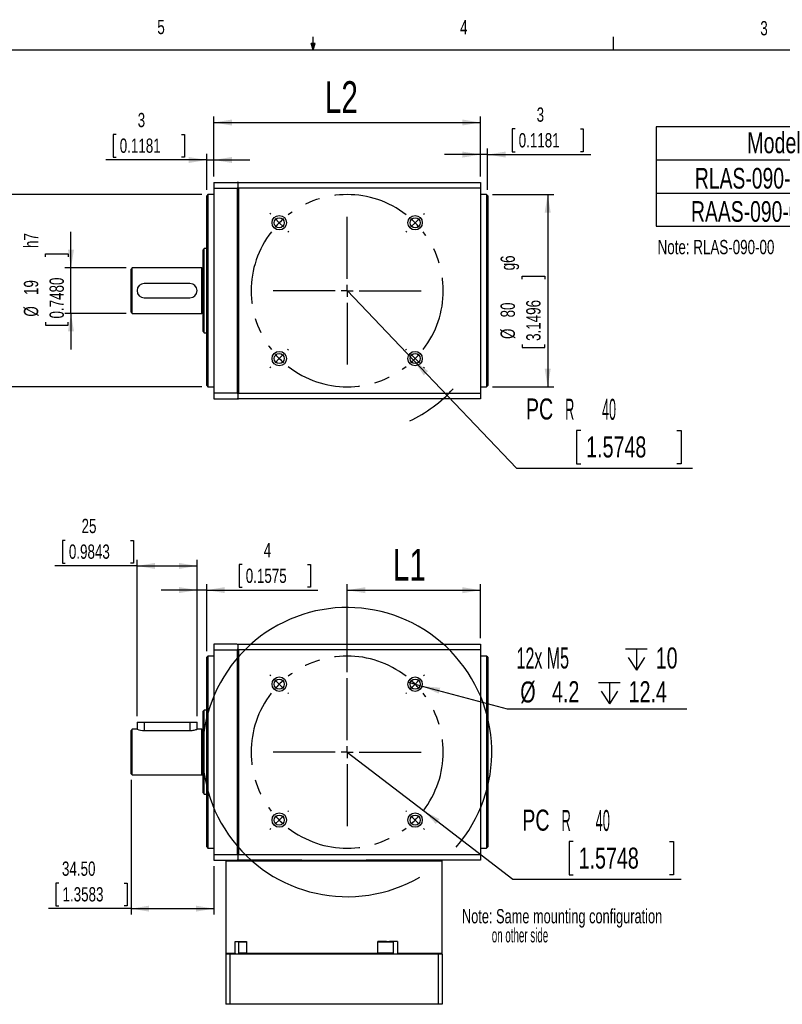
# Model space of a CAD drawing. Extents: x 11 to 421, y 5 to 275.
# Tile 3 of 9: x 167 to 294, y 111 to 275. Entities that reach past the tile are written whole.
import ezdxf
from ezdxf.enums import TextEntityAlignment as Align

# ---------------------------------------------------------------- set-up
doc = ezdxf.new("R2010")
doc.units = 0
doc.linetypes.add('CENTERX2', pattern=[20.32, 12.7, -2.54, 2.54, -2.54])
doc.layers.get('0').update_dxf_attribs({"linetype": 'CONTINUOUS'})
doc.dimstyles.new('SLDDIMSTYLE0', dxfattribs={"dimtxt": 2.38125, "dimasz": 3, "dimexe": 0, "dimexo": 0.0625, "dimgap": 0.595313, "dimtad": 1, "dimlfac": 2.5, "dimrnd": 1e-09, "dimzin": 12, "dimsah": 1, "dimcen": 0.09, "dimazin": 3, "dimtfac": 1, "dimtofl": 0, "dimtmove": 0, "dimatfit": 3})
doc.dimstyles.new('SLDDIMSTYLE1', dxfattribs={"dimtxt": 3.5, "dimasz": 3, "dimexe": 0, "dimexo": 0.0625, "dimgap": 0.875, "dimtad": 0, "dimtih": 1, "dimtoh": 1, "dimlfac": 2.5, "dimrnd": 1e-09, "dimzin": 12, "dimblk1": 'NONE', "dimsah": 1, "dimcen": 0, "dimazin": 3, "dimtfac": 1, "dimtmove": 0, "dimatfit": 3})
doc.dimstyles.new('SLDDIMSTYLE2', dxfattribs={"dimtxt": 3.5, "dimasz": 3, "dimexe": 0, "dimexo": 0.0625, "dimgap": 0.875, "dimtad": 0, "dimtih": 1, "dimtoh": 1, "dimlfac": 2.5, "dimrnd": 1e-09, "dimzin": 12, "dimsah": 1, "dimcen": 0, "dimazin": 3, "dimtfac": 1, "dimtofl": 0, "dimtmove": 0, "dimatfit": 3})
doc.dimstyles.new('SLDDIMSTYLE3', dxfattribs={"dimtxt": 2.38125, "dimasz": 3, "dimexe": 0, "dimexo": 0.0625, "dimgap": 0.595313, "dimtad": 1, "dimlfac": 2.5, "dimrnd": 1e-09, "dimzin": 4, "dimsah": 1, "dimcen": 0.09, "dimazin": 3, "dimtfac": 1, "dimtofl": 0, "dimtmove": 0, "dimatfit": 3})
doc.dimstyles.new('SLDDIMSTYLE4', dxfattribs={"dimtxt": 2.38125, "dimasz": 3, "dimexe": 0, "dimexo": 0.0625, "dimgap": 0.595313, "dimtad": 1, "dimlfac": 2.5, "dimrnd": 1e-09, "dimzin": 12, "dimsah": 1, "dimcen": 0.09, "dimazin": 3, "dimtfac": 1, "dimtmove": 0, "dimatfit": 3})
doc.dimstyles.new('SLDDIMSTYLE5', dxfattribs={"dimtxt": 5.291667, "dimasz": 3, "dimexe": 0, "dimexo": 0.0625, "dimgap": 1.322917, "dimtad": 1, "dimlfac": 2.5, "dimrnd": 1e-09, "dimzin": 12, "dimsah": 1, "dimcen": 0.09, "dimazin": 3, "dimtfac": 1, "dimtofl": 0, "dimtmove": 0, "dimatfit": 3})

# ---------------------------------------------------------------- blocks, each defined once
blk = doc.blocks.new('SW_SYMBOL_MOD_BOX')
at = {"color": 0, "linetype": 'CONTINUOUS'}
for p, q in [((200, 200), (200, 800)), ((200, 800), (800, 800)), ((800, 800), (800, 200)), ((200, 200), (800, 200))]:
    blk.add_line(p, q, dxfattribs=at)
blk = doc.blocks.new('SW_NOTE_0')
at = {"color": 0, "linetype": 'CONTINUOUS', "xscale": 0.0034693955, "yscale": 0.0034693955, "zscale": 0.0034693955}
blk.add_blockref('SW_SYMBOL_MOD_BOX', (27.56, 0.35), dxfattribs=at)
at = {"color": 0, "linetype": 'CONTINUOUS'}
for s, width, p in [(' model shown', 0.641667, (31.08, 0)), ('Note: RLAS-090-00', 0.7, (0, 0))]:
    blk.add_text(s, height=2.3813, dxfattribs=dict(at, width=width)).set_placement(p, align=Align.BOTTOM_LEFT)
blk = doc.blocks.new('SW_NOTE_1')
at = {"color": 0, "linetype": 'CONTINUOUS'}
for s, width, p in [('Note: Same mounting configuration', 0.668182, (0, 0)), ('           on other side', 0.510417, (0, -3.17))]:
    blk.add_text(s, height=2.3813, dxfattribs=dict(at, width=width)).set_placement(p, align=Align.BOTTOM_LEFT)
blk = doc.blocks.new('SW_TABLEANNOTATION_1')
at = {"color": 0, "linetype": 'CONTINUOUS'}
for p, q in [((0, 0), (0, -16.58)), ((74.88, 0), (0, 0)), ((44.88, 0), (44.88, -16.58)), ((59.88, 0), (59.88, -16.58)), ((74.88, -16.58), (74.88, 0)), ((0, -5.53), (74.88, -5.53)), ((0, -11.05), (74.88, -11.05)), ((0, -16.58), (74.88, -16.58))]:
    blk.add_line(p, q, dxfattribs=at)
at = {"color": 0, "linetype": 'CONTINUOUS', "xscale": 0.0055510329, "yscale": 0.0055510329, "zscale": 0.0055510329}
for p in [(32.79, -10.89), (33.43, -16.41)]:
    blk.add_blockref('SW_SYMBOL_MOD_BOX', p, dxfattribs=at)
at = {"color": 0, "linetype": 'CONTINUOUS', "width": 0.7}
for s, height, p in [('Model', 3.5, (15.18, -5.46)), ('L1', 3.5, (50.01, -5.46)), ('L2', 3.5, (65.01, -5.46)), ('55.5', 3.5, (47.85, -10.98)), ('111', 3.5, (63.5, -10.98)), ('RLAS-090-00', 3.4396, (6.46, -11.33)), ('RAAS-090-00', 3.4396, (5.82, -16.86)), ('68', 3.5, (49.79, -16.51)), ('136', 3.5, (63.5, -16.51))]:
    blk.add_text(s, height=height, dxfattribs=at).set_placement(p, align=Align.BOTTOM_LEFT)
blk = doc.blocks.new('*D17')
at = {"color": 7, "linetype": 'CONTINUOUS'}
for p, q in [((185.58, 148.75), (185.58, 126.28)), ((199.38, 134.35), (199.38, 126.28)), ((173.57, 131.54), (173.08, 131.54)), ((173.08, 131.54), (173.08, 127.76)), ((184.45, 131.54), (184.93, 131.54)), ((184.93, 131.54), (184.93, 127.76)), ((185.58, 127.28), (171.84, 127.28)), ((173.08, 127.76), (173.57, 127.76)), ((184.93, 127.76), (184.45, 127.76)), ((185.58, 127.28), (199.38, 127.28))]:
    blk.add_line(p, q, dxfattribs=at)
for points in [[(185.58, 127.28), (188.58, 126.78), (188.58, 127.78)], [(199.38, 127.28), (196.38, 127.78), (196.38, 126.78)]]:
    blk.add_solid(points, dxfattribs=at)
at = {"color": 7, "linetype": 'CONTINUOUS', "width": 0.7}
for s, p in [('34.50', (174.08, 132.03, 0.04)), ('1.3583', (174.17, 127.76, 0.04))]:
    blk.add_text(s, height=2.381, rotation=360, dxfattribs=at).set_placement(p, align=Align.BOTTOM_LEFT)
blk = doc.blocks.new('*D18')
at = {"color": 7, "linetype": 'CONTINUOUS'}
for p, q in [((204.09, 184.59), (203.61, 184.59)), ((203.61, 184.59), (203.61, 180.81)), ((214.97, 184.59), (215.45, 184.59)), ((215.45, 184.59), (215.45, 180.81)), ((196.58, 159.35), (196.58, 181.33)), ((198.18, 170.15), (198.18, 181.33)), ((203.61, 180.81), (204.09, 180.81)), ((215.45, 180.81), (214.97, 180.81)), ((196.58, 180.33), (190.58, 180.33)), ((198.18, 180.33), (196.58, 180.33)), ((198.18, 180.33), (216.69, 180.33))]:
    blk.add_line(p, q, dxfattribs=at)
for points in [[(196.58, 180.33), (193.58, 180.83), (193.58, 179.83)], [(198.18, 180.33), (201.18, 179.83), (201.18, 180.83)]]:
    blk.add_solid(points, dxfattribs=at)
at = {"color": 7, "linetype": 'CONTINUOUS', "width": 0.7}
for s, height, p in [('4', 2.38, (207.69, 185.08, 0.04)), ('0.1575', 2.381, (204.69, 180.81, 0.04))]:
    blk.add_text(s, height=height, dxfattribs=at).set_placement(p, align=Align.BOTTOM_LEFT)
blk = doc.blocks.new('*D19')
at = {"color": 7, "linetype": 'CONTINUOUS'}
for p, q in [((174.62, 188.61), (174.14, 188.61)), ((174.14, 188.61), (174.14, 184.83)), ((185.51, 188.61), (185.99, 188.61)), ((185.99, 188.61), (185.99, 184.83)), ((186.58, 159.35), (186.58, 185.35)), ((196.58, 159.35), (196.58, 185.35)), ((186.58, 184.35), (172.9, 184.35)), ((174.14, 184.83), (174.62, 184.83)), ((185.99, 184.83), (185.51, 184.83)), ((186.58, 184.35), (196.58, 184.35))]:
    blk.add_line(p, q, dxfattribs=at)
for points in [[(186.58, 184.35), (189.58, 183.85), (189.58, 184.85)], [(196.58, 184.35), (193.58, 184.85), (193.58, 183.85)]]:
    blk.add_solid(points, dxfattribs=at)
at = {"color": 7, "linetype": 'CONTINUOUS', "width": 0.7}
for s, p in [('25', (177.34, 189.1, 0.04)), ('0.9843', (175.23, 184.83, 0.04))]:
    blk.add_text(s, height=2.381, rotation=360, dxfattribs=at).set_placement(p, align=Align.BOTTOM_LEFT)
blk = doc.blocks.new('*D20')
at = {"color": 7, "linetype": 'CONTINUOUS'}
for p, q in [((221.58, 153.35), (234.28, 143.61)), ((234.28, 143.61), (249.15, 132.19)), ((259.24, 138.45), (258.53, 138.45)), ((258.53, 138.45), (258.53, 132.9)), ((275.25, 138.45), (275.96, 138.45)), ((275.96, 138.45), (275.96, 132.9)), ((258.53, 132.9), (259.24, 132.9)), ((275.96, 132.9), (275.25, 132.9)), ((249.15, 132.19), (277.2, 132.19))]:
    blk.add_line(p, q, dxfattribs=at)
blk.add_arc((221.58, 153.35), 24.08, 318.9177, 300.2445, dxfattribs=at)
blk.add_solid([(234.28, 143.61), (236.35, 141.38), (236.96, 142.18)], dxfattribs=at)
for s, width, p in [('PC', 0.7, (250.74, 139.22, 0.04)), ('R       40', 0.455, (257.29, 139.17, 0.04)), ('1.5748', 0.7, (260.13, 132.9, 0.04))]:
    blk.add_text(s, height=3.5, dxfattribs=dict(at, width=width)).set_placement(p, align=Align.BOTTOM_LEFT)
blk = doc.blocks.new('SW_SYMBOL_HOLE_DEPTH')
at = {"color": 0, "linetype": 'CONTINUOUS'}
for p, q in [((0, 875), (800, 875)), ((400, 875), (400, 75)), ((100, 555), (400, 75)), ((700, 555), (400, 75))]:
    blk.add_line(p, q, dxfattribs=at)
blk = doc.blocks.new('*D21')
at = {"color": 7, "linetype": 'CONTINUOUS'}
for p, q in [((231.74, 164.97), (234.06, 164.35)), ((234.06, 164.35), (248.21, 160.56)), ((248.21, 160.56), (278.14, 160.56))]:
    blk.add_line(p, q, dxfattribs=at)
blk.add_solid([(234.06, 164.35), (236.82, 163.09), (237.08, 164.06)], dxfattribs=at)
at = {"color": 7, "linetype": 'CONTINUOUS', "xscale": 0.0044707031, "yscale": 0.0044707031, "zscale": 0.0044707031}
for p in [(267.96, 166.65), (263.46, 161.04)]:
    blk.add_blockref('SW_SYMBOL_HOLE_DEPTH', p, dxfattribs=at)
at = {"color": 7, "linetype": 'CONTINUOUS'}
for s, width, p in [('12x M5  ', 0.56875, (249.8, 166.22, 0.04)), ('10', 0.7, (272.97, 166.22, 0.04)), ('%%c', 0.7, (250.42, 160.56, 0.04)), ('4.2 ', 0.7, (255.7, 160.61, 0.04)), ('12.4', 0.7, (268.46, 160.61, 0.04))]:
    blk.add_text(s, height=3.5, dxfattribs=dict(at, width=width)).set_placement(p, align=Align.BOTTOM_LEFT)
blk = doc.blocks.new('_NONE')
blk = doc.blocks.new('*D22')
at = {"color": 7, "linetype": 'CONTINUOUS'}
for p, q in [((221.58, 166.66), (221.58, 181.31)), ((243.78, 172.35), (243.78, 181.31)), ((221.58, 180.31), (243.78, 180.31))]:
    blk.add_line(p, q, dxfattribs=at)
for points in [[(221.58, 180.31), (224.58, 179.81), (224.58, 180.81)], [(243.78, 180.31), (240.78, 180.81), (240.78, 179.81)]]:
    blk.add_solid(points, dxfattribs=at)
at = {"color": 7, "linetype": 'CONTINUOUS', "width": 0.7}
blk.add_text('L1', height=5.292, rotation=360, dxfattribs=at).set_placement((229.19, 180.31, 0.04), align=Align.BOTTOM_LEFT)
blk = doc.blocks.new('SW_CENTERMARKSYMBOL_1')
at = {"color": 0, "linetype": 'CONTINUOUS'}
for p, q in [((-1.41, 24.04), (-1.56, 24.18)), ((0, 22.63), (-0.71, 23.33)), ((11.31, 13.31), (11.31, 23.63)), ((22.63, 22.63), (23.33, 23.33)), ((24.04, 24.04), (24.18, 24.18)), ((0, 22.63), (0.71, 21.92)), ((22.63, 22.63), (21.92, 21.92)), ((1.41, 21.21), (1.56, 21.07)), ((21.21, 21.21), (21.07, 21.07)), ((11.31, 11.31), (11.31, 12.31)), ((9.31, 11.31), (-1, 11.31)), ((11.31, 11.31), (10.31, 11.31)), ((11.31, 11.31), (11.31, 10.31)), ((11.31, 11.31), (12.31, 11.31)), ((13.31, 11.31), (23.63, 11.31)), ((11.31, 9.31), (11.31, -1)), ((0, 0), (-0.71, -0.71)), ((0, 0), (0.71, 0.71)), ((1.41, 1.41), (1.56, 1.56)), ((21.21, 1.41), (21.07, 1.56)), ((22.63, 0), (21.92, 0.71)), ((22.63, 0), (23.33, -0.71)), ((-1.41, -1.41), (-1.56, -1.56)), ((24.04, -1.41), (24.18, -1.56))]:
    blk.add_line(p, q, dxfattribs=at)
at = {"color": 0, "linetype": 'CENTERX2'}
for start, end in [(52.162, 127.838), (142.162, 217.838), (322.162, 37.838), (232.162, 307.838)]:
    blk.add_arc((11.31, 11.31), 16, start, end, dxfattribs=at)
at = {"color": 0, "linetype": 'CONTINUOUS'}
for start, end in [(131.419, 135), (45, 48.581), (135, 138.581), (41.419, 45), (221.419, 225), (225, 228.581), (315, 318.581), (311.419, 315)]:
    blk.add_arc((11.31, 11.31), 16, start, end, dxfattribs=at)
blk = doc.blocks.new('*D28')
at = {"color": 7, "linetype": 'CONTINUOUS'}
for p, q in [((175.58, 234), (175.58, 240)), ((171.32, 235.84), (171.32, 236.32)), ((171.32, 236.32), (175.1, 236.32)), ((175.1, 236.32), (175.1, 235.84)), ((184.78, 234), (174.58, 234)), ((175.58, 226.4), (175.58, 234)), ((184.78, 226.4), (174.58, 226.4)), ((175.58, 226.4), (175.58, 220.4)), ((171.32, 224.96), (171.32, 224.47)), ((175.1, 224.47), (175.1, 224.96)), ((171.32, 224.47), (175.1, 224.47))]:
    blk.add_line(p, q, dxfattribs=at)
for points in [[(175.58, 234), (176.08, 237), (175.08, 237)], [(175.58, 226.4), (175.08, 223.4), (176.08, 223.4)]]:
    blk.add_solid(points, dxfattribs=at)
at = {"color": 7, "linetype": 'CONTINUOUS', "width": 0.7}
for s, p in [(' h7', (170.83, 236.68, 12.04)), ('19', (170.83, 229.47, 12.04)), ('0.7480', (175.1, 225.56, 12.04)), ('%%c', (170.83, 225.87, 12.04))]:
    blk.add_text(s, height=2.381, rotation=90, dxfattribs=at).set_placement(p, align=Align.BOTTOM_LEFT)
blk = doc.blocks.new('*D29')
at = {"color": 7, "linetype": 'CONTINUOUS'}
for p, q in [((197.38, 246.2), (156.58, 246.2)), ((157.58, 214.2), (157.58, 246.2)), ((153.32, 235.74), (153.32, 236.22)), ((153.32, 236.22), (157.1, 236.22)), ((157.1, 236.22), (157.1, 235.74)), ((153.32, 224.86), (153.32, 224.37)), ((157.1, 224.37), (157.1, 224.86)), ((153.32, 224.37), (157.1, 224.37)), ((197.38, 214.2), (156.58, 214.2))]:
    blk.add_line(p, q, dxfattribs=at)
for points in [[(157.58, 246.2), (157.08, 243.2), (158.08, 243.2)], [(157.58, 214.2), (158.08, 217.2), (157.08, 217.2)]]:
    blk.add_solid(points, dxfattribs=at)
at = {"color": 7, "linetype": 'CONTINUOUS', "width": 0.7}
for s, p in [(' g6', (152.83, 236.58, 12.04)), ('80', (152.83, 229.37, 12.04)), ('3.1496', (157.1, 225.46, 12.04)), ('%%c', (152.83, 225.77, 12.04))]:
    blk.add_text(s, height=2.381, rotation=90, dxfattribs=at).set_placement(p, align=Align.BOTTOM_LEFT)
blk = doc.blocks.new('*D30')
at = {"color": 7, "linetype": 'CONTINUOUS'}
for p, q in [((183.1, 256.23), (182.62, 256.23)), ((182.62, 256.23), (182.62, 252.44)), ((193.98, 256.23), (194.46, 256.23)), ((194.46, 256.23), (194.46, 252.44)), ((198.18, 247), (198.18, 252.96)), ((199.38, 249.2), (199.38, 252.96)), ((198.18, 251.96), (181.38, 251.96)), ((182.62, 252.44), (183.1, 252.44)), ((194.46, 252.44), (193.98, 252.44)), ((198.18, 251.96), (199.38, 251.96)), ((199.38, 251.96), (205.38, 251.96))]:
    blk.add_line(p, q, dxfattribs=at)
for points in [[(198.18, 251.96), (195.18, 252.46), (195.18, 251.46)], [(199.38, 251.96), (202.38, 251.46), (202.38, 252.46)]]:
    blk.add_solid(points, dxfattribs=at)
at = {"color": 7, "linetype": 'CONTINUOUS', "width": 0.7}
for s, height, p in [('3', 2.38, (186.69, 256.71, 12.04)), ('0.1181', 2.381, (183.7, 252.44, 12.04))]:
    blk.add_text(s, height=height, dxfattribs=at).set_placement(p, align=Align.BOTTOM_LEFT)
blk = doc.blocks.new('*D31')
at = {"color": 7, "linetype": 'CONTINUOUS'}
for p, q in [((199.38, 249.2), (199.38, 259.2)), ((243.78, 249.2), (243.78, 259.2)), ((199.38, 258.2), (243.78, 258.2))]:
    blk.add_line(p, q, dxfattribs=at)
for points in [[(199.38, 258.2), (202.38, 257.7), (202.38, 258.7)], [(243.78, 258.2), (240.78, 258.7), (240.78, 257.7)]]:
    blk.add_solid(points, dxfattribs=at)
at = {"color": 7, "linetype": 'CONTINUOUS', "width": 0.7}
blk.add_text('L2', height=5.292, dxfattribs=at).set_placement((217.86, 258.2, 12.04), align=Align.BOTTOM_LEFT)
blk = doc.blocks.new('*D32')
at = {"color": 7, "linetype": 'CONTINUOUS'}
for p, q in [((245.78, 246.2), (255.98, 246.2)), ((254.98, 246.2), (254.98, 214.2)), ((250.72, 232.11), (250.72, 232.6)), ((250.72, 232.6), (254.5, 232.6)), ((254.5, 232.6), (254.5, 232.11)), ((250.72, 221.23), (250.72, 220.75)), ((250.72, 220.75), (254.5, 220.75)), ((254.5, 220.75), (254.5, 221.23)), ((245.78, 214.2), (255.98, 214.2))]:
    blk.add_line(p, q, dxfattribs=at)
for points in [[(254.98, 246.2), (254.48, 243.2), (255.48, 243.2)], [(254.98, 214.2), (255.48, 217.2), (254.48, 217.2)]]:
    blk.add_solid(points, dxfattribs=at)
at = {"color": 7, "linetype": 'CONTINUOUS', "width": 0.7}
for s, p in [(' g6', (250.23, 232.96, 12.04)), ('80', (250.23, 225.74, 12.04)), ('3.1496', (254.5, 221.83, 12.04)), ('%%c', (250.23, 222.15, 12.04))]:
    blk.add_text(s, height=2.381, rotation=90, dxfattribs=at).set_placement(p, align=Align.BOTTOM_LEFT)
blk = doc.blocks.new('*D33')
at = {"color": 7, "linetype": 'CONTINUOUS'}
for p, q in [((221.58, 230.2), (232.63, 218.62)), ((232.63, 218.62), (249.76, 200.66)), ((260.5, 206.93), (259.79, 206.93)), ((259.79, 206.93), (259.79, 201.37)), ((276.5, 206.93), (277.21, 206.93)), ((277.21, 206.93), (277.21, 201.37)), ((249.76, 200.66), (279.1, 200.66)), ((259.79, 201.37), (260.5, 201.37)), ((277.21, 201.37), (276.5, 201.37))]:
    blk.add_line(p, q, dxfattribs=at)
blk.add_arc((221.58, 230.2), 24.08, 295.6717, 317.2338, dxfattribs=at)
blk.add_solid([(232.63, 218.62), (234.34, 216.11), (235.06, 216.8)], dxfattribs=at)
for s, width, p in [('PC', 0.7, (251.35, 207.69, 12.04)), ('R        40', 0.445455, (257.9, 207.64, 12.04)), ('1.5748', 0.7, (261.39, 201.37, 12.04))]:
    blk.add_text(s, height=3.5, dxfattribs=dict(at, width=width)).set_placement(p, align=Align.BOTTOM_LEFT)
blk = doc.blocks.new('*D34')
at = {"color": 7, "linetype": 'CONTINUOUS'}
for p, q in [((249.54, 257.13), (249.06, 257.13)), ((249.06, 257.13), (249.06, 253.34)), ((260.42, 257.13), (260.91, 257.13)), ((260.91, 257.13), (260.91, 253.34)), ((243.78, 252.86), (237.78, 252.86)), ((243.78, 249.2), (243.78, 253.86)), ((244.98, 252.86), (243.78, 252.86)), ((244.98, 247), (244.98, 253.86)), ((244.98, 252.86), (262.15, 252.86)), ((249.06, 253.34), (249.54, 253.34)), ((260.91, 253.34), (260.42, 253.34))]:
    blk.add_line(p, q, dxfattribs=at)
for points in [[(243.78, 252.86), (240.78, 253.36), (240.78, 252.36)], [(244.98, 252.86), (247.98, 252.36), (247.98, 253.36)]]:
    blk.add_solid(points, dxfattribs=at)
at = {"color": 7, "linetype": 'CONTINUOUS', "width": 0.7}
for s, height, p in [('3', 2.38, (253.14, 257.61, 12.04)), ('0.1181', 2.381, (250.15, 253.34, 12.04))]:
    blk.add_text(s, height=height, dxfattribs=at).set_placement(p, align=Align.BOTTOM_LEFT)
blk = doc.blocks.new('SW_CENTERMARKSYMBOL_3')
at = {"color": 0, "linetype": 'CONTINUOUS'}
for p, q in [((-24.04, 24.04), (-24.18, 24.18)), ((-22.63, 22.63), (-23.33, 23.33)), ((-11.31, 13.31), (-11.31, 23.63)), ((0, 22.63), (0.71, 23.33)), ((1.41, 24.04), (1.56, 24.18)), ((-22.63, 22.63), (-21.92, 21.92)), ((0, 22.63), (-0.71, 21.92)), ((-21.21, 21.21), (-21.07, 21.07)), ((-1.41, 21.21), (-1.56, 21.07)), ((-11.31, 11.31), (-11.31, 12.31)), ((-13.31, 11.31), (-23.63, 11.31)), ((-11.31, 11.31), (-12.31, 11.31)), ((-11.31, 11.31), (-11.31, 10.31)), ((-11.31, 11.31), (-10.31, 11.31)), ((-9.31, 11.31), (1, 11.31)), ((-11.31, 9.31), (-11.31, -1)), ((-22.63, 0), (-23.33, -0.71)), ((-22.63, 0), (-21.92, 0.71)), ((-21.21, 1.41), (-21.07, 1.56)), ((-1.41, 1.41), (-1.56, 1.56)), ((0, 0), (-0.71, 0.71)), ((0, 0), (0.71, -0.71)), ((-24.04, -1.41), (-24.18, -1.56)), ((1.41, -1.41), (1.56, -1.56))]:
    blk.add_line(p, q, dxfattribs=at)
at = {"color": 0, "linetype": 'CENTERX2'}
for start, end in [(52.162, 127.838), (142.162, 217.838), (322.162, 37.838), (232.162, 307.838)]:
    blk.add_arc((-11.31, 11.31), 16, start, end, dxfattribs=at)
at = {"color": 0, "linetype": 'CONTINUOUS'}
for start, end in [(131.419, 135), (45, 48.581), (135, 138.581), (41.419, 45), (221.419, 225), (225, 228.581), (315, 318.581), (311.419, 315)]:
    blk.add_arc((-11.31, 11.31), 16, start, end, dxfattribs=at)

msp = doc.modelspace()

# ---------------------------------------------------------------- linework, layer by layer
at = {"color": 7, "linetype": 'CONTINUOUS'}
for p, q in [((215.9254, 270.3087), (215.9254, 272.4626)), ((265.9317, 270.3087), (265.9317, 272.4626)), ((215.9254, 270.3087), (215.5889, 271.3737)), ((216.2443, 271.3737), (215.5889, 271.3737)), ((215.7467, 271.3737), (215.9254, 270.3087)), ((215.9254, 270.3087), (216.2443, 271.3737)), ((216.0501, 271.3737), (215.9254, 270.3087)), ((15.9068, 270.3087), (415.9568, 270.3087)), ((199.3826, 248.1971), (203.2626, 248.1971)), ((199.3826, 248.1971), (199.3826, 247.257)), ((203.2626, 248.1971), (203.3826, 248.0771)), ((203.5026, 248.1971), (203.2626, 248.1971)), ((203.3826, 248.0771), (203.5026, 248.1971)), ((203.3826, 248.0771), (203.3826, 247.3827)), ((203.5026, 248.1971), (243.7826, 248.1971)), ((243.7826, 248.1971), (243.7826, 247.257)), ((198.3826, 246.1971), (198.1826, 245.9971)), ((198.1826, 214.3971), (198.1826, 245.9971)), ((199.3826, 246.1971), (198.3826, 246.1971)), ((198.3826, 246.1971), (198.3826, 230.1971)), ((199.3826, 247.257), (203.2626, 247.257)), ((199.3826, 247.257), (199.3826, 213.1372)), ((203.3826, 247.3827), (203.2626, 247.257)), ((203.2626, 247.257), (203.2626, 213.1372)), ((203.3826, 247.3827), (203.3826, 213.0115)), ((203.5026, 247.257), (203.3826, 247.3827)), ((243.7826, 247.257), (203.5026, 247.257)), ((203.5026, 247.257), (203.5026, 213.1372)), ((243.7826, 247.257), (243.7826, 213.1372)), ((244.7826, 246.1971), (243.7826, 246.1971)), ((244.9826, 245.9971), (244.7826, 246.1971)), ((244.7826, 246.1971), (244.7826, 214.1971)), ((244.9826, 245.9971), (244.9826, 214.3971)), ((243.7909, 242.9869), (243.7826, 242.9869)), ((243.7959, 242.9966), (243.79, 242.9865)), ((197.7826, 237.1971), (197.5826, 236.9971)), ((197.5826, 223.3971), (197.5826, 236.9971)), ((198.1826, 237.1971), (197.7826, 237.1971)), ((197.7826, 230.1971), (197.7826, 237.1971)), ((185.7826, 233.9971), (185.5826, 233.7971)), ((185.5826, 226.5971), (185.5826, 233.7971)), ((197.3968, 233.9971), (185.7826, 233.9971)), ((185.7826, 226.3971), (185.7826, 233.9971)), ((197.3968, 226.3971), (197.3968, 233.9971)), ((197.5026, 226.4371), (197.5026, 233.9571)), ((195.3826, 231.3971), (187.7826, 231.3971)), ((197.7826, 223.1971), (197.7826, 230.1971)), ((198.3826, 230.1971), (198.3826, 214.1971)), ((187.7826, 228.9971), (195.3826, 228.9971)), ((185.5826, 226.5971), (185.7826, 226.3971)), ((185.7826, 226.3971), (197.3968, 226.3971)), ((197.5826, 223.3971), (197.7826, 223.1971)), ((197.7826, 223.1971), (198.1826, 223.1971)), ((198.1826, 214.3971), (198.3826, 214.1971)), ((198.3826, 214.1971), (199.3826, 214.1971)), ((243.7826, 214.1971), (244.7826, 214.1971)), ((244.7826, 214.1971), (244.9826, 214.3971)), ((203.2626, 213.1372), (199.3826, 213.1372)), ((199.3826, 213.1372), (199.3826, 212.1971)), ((199.3826, 212.1971), (203.2626, 212.1971)), ((203.2626, 213.1372), (203.3826, 213.0115)), ((203.3826, 212.3171), (203.2626, 212.1971)), ((203.2626, 212.1971), (203.5026, 212.1971)), ((203.3826, 213.0115), (203.5026, 213.1372)), ((203.3826, 213.0115), (203.3826, 212.3171)), ((203.5026, 212.1971), (203.3826, 212.3171)), ((203.5026, 213.1372), (243.7826, 213.1372)), ((243.7826, 212.1971), (203.5026, 212.1971)), ((243.7826, 213.1372), (243.7826, 212.1971)), ((203.2626, 171.3476), (199.3826, 171.3476)), ((199.3826, 171.3476), (199.3826, 170.4075)), ((203.2626, 171.3476), (203.3826, 171.2276)), ((203.3826, 171.2276), (203.5026, 171.3476)), ((203.3826, 171.2276), (203.3826, 170.5332)), ((203.5026, 171.3476), (243.7826, 171.3476)), ((243.7826, 171.3476), (243.7826, 170.4075)), ((198.3826, 169.3476), (198.1826, 169.1476)), ((198.1826, 153.3476), (198.1826, 169.1476)), ((199.3826, 169.3476), (198.3826, 169.3476)), ((198.3826, 169.3476), (198.3826, 137.3476)), ((199.3826, 170.4075), (203.2626, 170.4075)), ((199.3826, 170.4075), (199.3826, 136.2877)), ((203.3826, 170.5332), (203.2626, 170.4075)), ((203.2626, 170.4075), (203.2626, 136.2877)), ((203.3826, 170.5332), (203.3826, 136.1619)), ((203.5026, 170.4075), (203.3826, 170.5332)), ((203.5026, 170.4075), (203.5026, 136.2877)), ((243.7826, 170.4075), (203.5026, 170.4075)), ((243.7826, 170.4075), (243.7826, 136.2877)), ((244.7826, 169.3476), (243.7826, 169.3476)), ((244.9826, 169.1476), (244.7826, 169.3476)), ((244.7826, 169.3476), (244.7826, 153.3476)), ((244.9826, 169.1476), (244.9826, 137.5476)), ((197.7826, 160.3476), (197.5826, 160.1476)), ((197.5826, 153.3476), (197.5826, 160.1476)), ((198.1826, 160.3476), (197.7826, 160.3476)), ((197.7826, 146.3476), (197.7826, 160.3476)), ((186.5826, 158.3476), (186.5826, 157.1476)), ((186.5826, 158.3476), (187.7826, 158.3476)), ((187.7826, 158.3476), (195.3826, 158.3476)), ((195.3826, 158.3476), (196.5826, 158.3476)), ((196.5826, 157.1476), (196.5826, 158.3476)), ((185.7826, 157.1476), (185.5826, 156.9476)), ((185.5826, 153.3476), (185.5826, 156.9476)), ((186.5826, 157.1476), (185.7826, 157.1476)), ((185.7826, 153.3476), (185.7826, 157.1476)), ((187.7826, 156.9531), (195.3826, 156.9531)), ((197.3968, 157.1476), (196.5826, 157.1476)), ((197.3968, 153.3476), (197.3968, 157.1476)), ((185.5826, 149.7476), (185.5826, 153.3476)), ((185.7826, 149.5476), (185.7826, 153.3476)), ((197.3968, 149.5476), (197.3968, 153.3476)), ((197.5026, 153.3476), (197.3968, 153.3476)), ((197.5826, 153.3476), (197.5026, 153.3476)), ((197.5826, 146.5476), (197.5826, 153.3476)), ((198.1826, 137.5476), (198.1826, 153.3476)), ((244.7826, 153.3476), (244.7826, 137.3476)), ((185.5826, 149.7476), (185.7826, 149.5476)), ((185.7826, 149.5476), (197.3968, 149.5476)), ((197.5826, 146.5476), (197.7826, 146.3476)), ((197.7826, 146.3476), (198.1826, 146.3476)), ((243.7826, 140.3972), (243.8092, 140.3511)), ((198.1826, 137.5476), (198.3826, 137.3476)), ((198.3826, 137.3476), (199.3826, 137.3476)), ((199.3826, 136.2877), (203.2626, 136.2877)), ((199.3826, 136.2877), (199.3826, 135.3476)), ((203.2626, 136.2877), (203.3826, 136.1619)), ((203.3826, 136.1619), (203.5026, 136.2877)), ((203.3826, 136.1619), (203.3826, 135.4676)), ((203.5026, 136.2877), (243.7826, 136.2877)), ((243.7826, 137.3476), (244.7826, 137.3476)), ((243.7826, 136.2877), (243.7826, 135.3476)), ((244.7826, 137.3476), (244.9826, 137.5476)), ((199.3826, 135.3476), (203.2626, 135.3476)), ((201.5026, 135.3476), (201.3826, 135.2276)), ((201.3826, 135.2276), (201.3826, 119.8676)), ((201.3826, 135.2276), (219.3826, 135.2276)), ((203.3826, 135.4676), (203.2626, 135.3476)), ((203.2626, 135.3476), (203.5026, 135.3476)), ((203.5026, 135.3476), (203.3826, 135.4676)), ((214.0297, 135.3476), (203.5026, 135.3476)), ((214.0297, 135.3476), (224.7356, 135.3476)), ((219.3826, 135.2276), (237.3826, 135.2276)), ((243.7826, 135.3476), (224.7356, 135.3476)), ((237.3826, 135.2276), (237.2626, 135.3476)), ((237.3826, 119.8676), (237.3826, 135.2276)), ((202.9313, 121.7876), (203.6629, 121.7876)), ((202.9313, 119.8676), (202.9313, 121.7876)), ((203.5598, 121.7876), (203.4798, 121.7076)), ((203.4798, 121.7076), (203.4798, 119.8676)), ((204.8313, 121.7076), (203.4798, 121.7076)), ((203.6629, 121.7876), (203.9288, 121.7876)), ((203.9288, 121.7876), (204.8313, 121.7876)), ((204.8313, 121.7876), (204.8313, 119.8676)), ((228.1514, 121.7876), (226.6869, 121.7876)), ((226.6869, 119.8676), (226.6869, 121.7876)), ((229.0549, 121.7076), (226.6869, 121.7076)), ((228.1514, 121.7876), (228.6119, 121.7876)), ((229.9778, 121.7876), (228.6119, 121.7876)), ((229.2826, 121.7076), (229.0549, 121.7076)), ((229.2826, 121.7076), (229.2026, 121.7876)), ((229.2826, 119.8676), (229.2826, 121.7076)), ((229.9778, 121.7876), (229.9778, 119.8676)), ((201.3826, 119.8676), (201.5026, 119.7476)), ((201.3826, 119.8676), (202.9313, 119.8676)), ((201.3826, 119.7476), (202.0333, 119.7476)), ((201.3826, 119.7476), (201.3826, 111.3476)), ((202.0333, 119.7476), (202.0333, 111.3476)), ((202.0333, 119.7476), (236.732, 119.7476)), ((202.9313, 119.8676), (203.0358, 119.7476)), ((203.4798, 119.8676), (203.5598, 119.7876)), ((204.8299, 119.8676), (203.4798, 119.8676)), ((204.8988, 119.7876), (203.5598, 119.7876)), ((204.8313, 119.8676), (226.6869, 119.8676)), ((204.8313, 119.8676), (204.9358, 119.7476)), ((226.6869, 119.8676), (226.6266, 119.7476)), ((229.2026, 119.7876), (226.6465, 119.7876)), ((229.2826, 119.8676), (226.6869, 119.8676)), ((229.2026, 119.7876), (229.2826, 119.8676)), ((229.9778, 119.8676), (229.9175, 119.7476)), ((229.9778, 119.8676), (237.3826, 119.8676)), ((236.732, 119.7476), (236.732, 111.3476)), ((236.732, 119.7476), (237.3826, 119.7476)), ((237.2626, 119.7476), (237.3826, 119.8676)), ((237.3826, 119.7476), (237.3826, 111.3476)), ((202.0333, 111.3476), (201.3826, 111.3476)), ((236.732, 111.3476), (202.0333, 111.3476)), ((237.3826, 111.3476), (236.732, 111.3476))]:
    msp.add_line(p, q, dxfattribs=at)
at = {"color": 8, "linetype": 'CONTINUOUS'}
for p, q in [((187.7826, 158.3476), (187.7826, 156.9531)), ((195.3826, 158.3476), (195.3826, 156.9531)), ((197.5026, 153.3476), (197.5026, 157.1076)), ((197.5026, 149.5876), (197.5026, 153.3476)), ((229.2281, 121.7621), (229.2281, 121.7876)), ((204.2298, 119.7876), (204.2298, 119.7476)), ((229.2281, 119.7476), (229.2281, 119.813))]:
    msp.add_line(p, q, dxfattribs=at)
at = {"color": 7, "linetype": 'CONTINUOUS'}
for points in [[(197.3968, 233.9971), (197.4527, 233.9651), (197.5026, 233.9571)], [(197.5026, 233.9571), (197.5489, 233.9639), (197.5826, 233.9785)], [(197.5026, 226.4371), (197.4396, 226.4241), (197.3968, 226.3971)], [(197.5826, 226.4156), (197.5391, 226.4329), (197.5026, 226.4371)], [(195.3826, 156.9531), (195.5755, 156.9583), (195.7685, 156.9737), (195.9449, 156.9967), (196.1105, 157.0259), (196.2569, 157.0576), (196.3829, 157.0893), (196.48, 157.1164), (196.5477, 157.1367), (196.579, 157.1464), (196.5783, 157.1462)], [(197.5026, 157.1076), (197.4461, 157.1179), (197.3968, 157.1476)], [(197.5826, 157.129), (197.544, 157.113), (197.5026, 157.1076)], [(197.3968, 149.5476), (197.4461, 149.5772), (197.5026, 149.5876)], [(197.5026, 149.5876), (197.544, 149.5821), (197.5826, 149.5661)]]:
    msp.add_lwpolyline(points, dxfattribs=at)
for centre, radius in [((210.2689, 241.5108), 1.2), ((232.8963, 241.5108), 1.2), ((210.2689, 241.5108), 0.84), ((232.8963, 241.5108), 0.84), ((210.2689, 218.8834), 1.2), ((232.8963, 218.8834), 1.2), ((210.2689, 218.8834), 0.84), ((232.8963, 218.8834), 0.84), ((210.2689, 164.6613), 1.2), ((232.8963, 164.6613), 1.2), ((210.2689, 164.6613), 0.84), ((232.8963, 164.6613), 0.84), ((210.2689, 142.0339), 1.2), ((210.2689, 142.0339), 0.84), ((232.8963, 142.0339), 1.2), ((232.8963, 142.0339), 0.84)]:
    msp.add_circle(centre, radius, dxfattribs=at)
for centre, radius, start, end in [((187.7826, 230.1971), 1.2, 90, 270), ((195.3826, 230.1971), 1.2, 270, 90), ((187.8212, 160.9911), 4.0382, 252.138755, 269.452765)]:
    msp.add_arc(centre, radius, start, end, dxfattribs=at)

# ---------------------------------------------------------------- block references
for name, p in [('SW_TABLEANNOTATION_1', (273.0325, 257.4929)), ('SW_CENTERMARKSYMBOL_3', (232.8963, 218.8834)), ('SW_NOTE_0', (273.2872, 235.5536)), ('SW_CENTERMARKSYMBOL_1', (210.2689, 142.0339)), ('SW_NOTE_1', (240.7029, 124.1161))]:
    msp.add_blockref(name, p, dxfattribs=at)

# ---------------------------------------------------------------- texts
at = {"color": 7, "linetype": 'CONTINUOUS', "width": 0.7}
for s, p in [('5', (189.9588, 272.1974)), ('4', (240.3932, 272.1561)), ('3', (290.3913, 272.0003))]:
    msp.add_text(s, height=2.3813, dxfattribs=at).set_placement(p, align=Align.BOTTOM_LEFT)

# ---------------------------------------------------------------- dimensions: what is measured, and where the dimension line sits
at = {"color": 7, "linetype": 'CONTINUOUS'}
for base, p1, p2, text, picture, middle in [((243.7826, 258.1971), (199.3826, 248.1971), (243.7826, 248.1971), 'L2', '*D31', (221.4443, 258.1971)), ((243.7826, 180.3078), (221.5826, 165.6613), (243.7826, 171.3476), 'L1', '*D22', (232.7802, 180.3078))]:
    dim = msp.add_linear_dim(base=base, p1=p1, p2=p2, text=text, dimstyle='SLDDIMSTYLE5', dxfattribs=at)
    dim.commit()
    dim.dimension.update_dxf_attribs({"geometry": picture, "text_midpoint": middle, "dimtype": 160})
for base, p1, p2, dimstyle, picture, middle in [((243.7826, 252.8608), (244.9826, 245.9971), (243.7826, 248.1971), 'SLDDIMSTYLE4', '*D34', (254.9826, 252.8608)), ((199.3826, 251.9618), (198.1826, 245.9971), (199.3826, 248.1971), 'SLDDIMSTYLE4', '*D30', (188.5397, 251.9618)), ((196.5826, 184.3465), (186.5826, 158.3476), (196.5826, 158.3476), 'SLDDIMSTYLE0', '*D19', (180.0651, 184.3465)), ((196.5826, 180.3275), (198.1826, 169.1476), (196.5826, 158.3476), 'SLDDIMSTYLE4', '*D18', (209.5308, 180.3275)), ((199.3826, 127.2774), (185.5826, 149.7476), (199.3826, 135.3476), 'SLDDIMSTYLE3', '*D17', (179.0072, 127.2774))]:
    dim = msp.add_linear_dim(base=base, p1=p1, p2=p2, dimstyle=dimstyle, dxfattribs=at)
    dim.commit()
    dim.dimension.update_dxf_attribs({"geometry": picture, "text_midpoint": middle, "dimtype": 160})
for base, p1, p2, text, dimstyle, picture, middle in [((157.5826, 246.1971), (198.3826, 214.1971), (198.3826, 246.1971), '%%c<> g6', 'SLDDIMSTYLE0', '*D29', (157.5826, 232.6826)), ((254.9826, 214.1971), (244.7826, 246.1971), (244.7826, 214.1971), '%%c<> g6', 'SLDDIMSTYLE0', '*D32', (254.9826, 229.0574)), ((175.5826, 233.9971), (185.7826, 226.3971), (185.7826, 233.9971), '%%c<> h7', 'SLDDIMSTYLE4', '*D28', (175.5826, 232.6826))]:
    dim = msp.add_linear_dim(base=base, p1=p1, p2=p2, angle=90, text=text, dimstyle=dimstyle, dxfattribs=at)
    dim.commit()
    dim.dimension.update_dxf_attribs({"geometry": picture, "text_midpoint": middle, "dimtype": 160})
for center, mpoint, text, picture, middle in [((221.5826, 230.1971), (232.6282, 218.6214), 'PCR        <>', '*D33', (265.2251, 206.9571)), ((221.5826, 153.3476), (234.2753, 143.6061), 'PCR       <>', '*D20', (263.9683, 138.4808))]:
    dim = msp.add_radius_dim(center=center, mpoint=mpoint, text=text, dimstyle='SLDDIMSTYLE2', dxfattribs=at)
    dim.commit()
    dim.dimension.update_dxf_attribs({"geometry": picture, "text_midpoint": middle, "dimtype": 164})
dim = msp.add_diameter_dim_2p(p1=(231.7372, 164.9719), p2=(234.0555, 164.3507), text='12x M5  {\\fGDT;x}10\\P%%c4.2 {\\fGDT;x}12.4', dimstyle='SLDDIMSTYLE1', dxfattribs=at)
dim.commit()
dim.dimension.update_dxf_attribs({"geometry": '*D21', "text_midpoint": (263.9683, 166.1673), "dimtype": 163})

doc.saveas('drawing.dxf')
